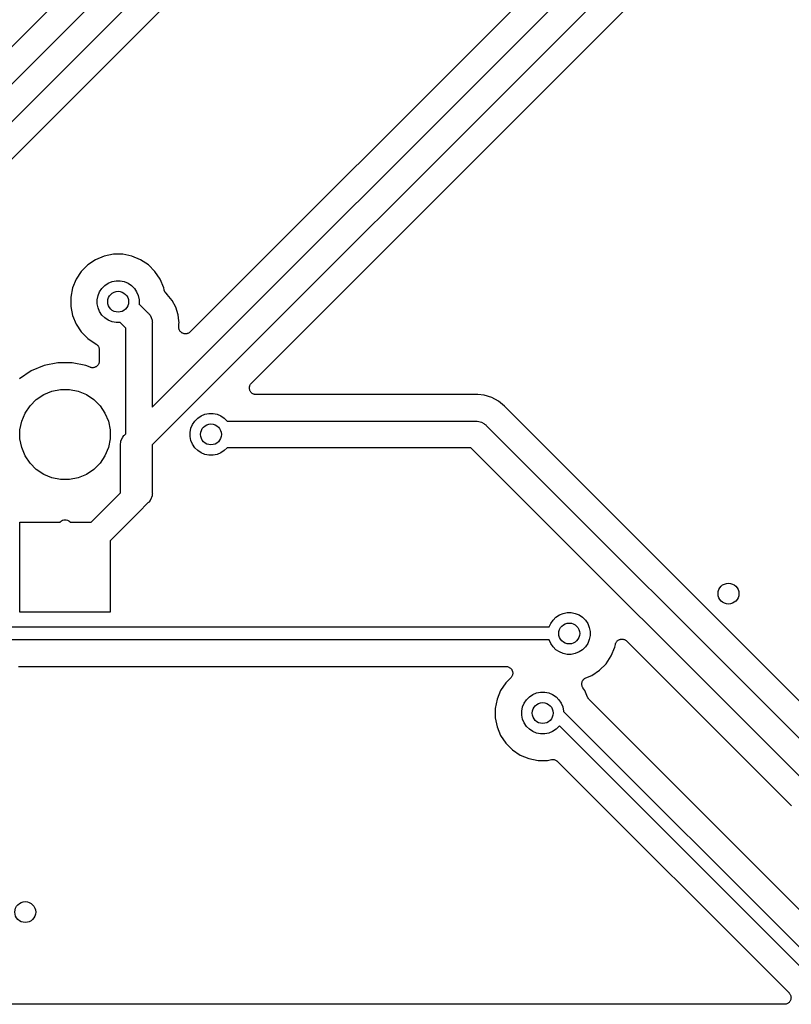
# Model space of a CAD drawing. Extents: x 0.71 to 5.18, y -2.28 to -0.62.
# Tile 8 of 14: x 2.82 to 3.4, y -2.28 to -1.54. Entities that reach past the tile are written whole.
import ezdxf

# ---------------------------------------------------------------- set-up
doc = ezdxf.new("R2010")
doc.units = 0
doc.header["$MEASUREMENT"] = 0
doc.layers.add('BLACK', color=7, linetype='CONTINUOUS')

msp = doc.modelspace()

# ---------------------------------------------------------------- linework, layer by layer
at = {"layer": 'BLACK', "linetype": 'CONTINUOUS'}
for p, q in [((2.74328, -1.65258), (3.05426, -1.3416)), ((3.0684, -1.35574), (2.76, -1.66414)), ((2.78146, -1.67096), (3.07639, -1.37604)), ((3.32326, -1.39376), (2.94428, -1.77274)), ((2.91575, -1.82956), (3.34472, -1.40058)), ((2.95906, -1.40851), (2.73, -1.63757)), ((3.35423, -1.41936), (2.91575, -1.85784)), ((3.16942, -1.63245), (3.3637, -1.43817)), ((2.99041, -1.81146), (3.16942, -1.63245)), ((3.16942, -1.63245), (3.16942, -1.63245)), ((2.87307, -1.71832), (2.86721, -1.72223)), ((2.87957, -1.71563), (2.87307, -1.71832)), ((2.88648, -1.71425), (2.87957, -1.71563)), ((2.89352, -1.71425), (2.88648, -1.71425)), ((2.90043, -1.71563), (2.89352, -1.71425)), ((2.90693, -1.71832), (2.90043, -1.71563)), ((2.91279, -1.72223), (2.90693, -1.71832)), ((2.86223, -1.72721), (2.85832, -1.73307)), ((2.86721, -1.72223), (2.86223, -1.72721)), ((2.91777, -1.72721), (2.91279, -1.72223)), ((2.92168, -1.73307), (2.91777, -1.72721)), ((2.85832, -1.73307), (2.85563, -1.73957)), ((2.87996, -1.73777), (2.88254, -1.73604)), ((2.88254, -1.73604), (2.88541, -1.73486)), ((2.88541, -1.73486), (2.88845, -1.73425)), ((2.88845, -1.73425), (2.89155, -1.73425)), ((2.89155, -1.73425), (2.89459, -1.73486)), ((2.89459, -1.73486), (2.89746, -1.73604)), ((2.89746, -1.73604), (2.90004, -1.73777)), ((2.92437, -1.73957), (2.92168, -1.73307)), ((2.85563, -1.73957), (2.85425, -1.74648)), ((2.87486, -1.74541), (2.87604, -1.74254)), ((2.87604, -1.74254), (2.87777, -1.73996)), ((2.87777, -1.73996), (2.87996, -1.73777)), ((2.90004, -1.73777), (2.90223, -1.73996)), ((2.90223, -1.73996), (2.90396, -1.74254)), ((2.90396, -1.74254), (2.90514, -1.74541)), ((2.92466, -1.74099), (2.92437, -1.73957)), ((2.92472, -1.7412), (2.92466, -1.74099)), ((2.92476, -1.74141), (2.92472, -1.7412)), ((2.92486, -1.74166), (2.92476, -1.74141)), ((2.92494, -1.74192), (2.92486, -1.74166)), ((2.92504, -1.74211), (2.92494, -1.74192)), ((2.92512, -1.74232), (2.92504, -1.74211)), ((2.92527, -1.74254), (2.92512, -1.74232)), ((2.9254, -1.74278), (2.92527, -1.74254)), ((2.92553, -1.74295), (2.9254, -1.74278)), ((2.92565, -1.74313), (2.92553, -1.74295)), ((2.92584, -1.74333), (2.92565, -1.74313)), ((2.92601, -1.74354), (2.92584, -1.74333)), ((2.92618, -1.74368), (2.92601, -1.74354)), ((2.92633, -1.74383), (2.92618, -1.74368)), ((2.92639, -1.74388), (2.92633, -1.74383)), ((2.85425, -1.74648), (2.85425, -1.75352)), ((2.87425, -1.74845), (2.87486, -1.74541)), ((2.87425, -1.75155), (2.87425, -1.74845)), ((2.90514, -1.74541), (2.90575, -1.74845)), ((2.90575, -1.74845), (2.90575, -1.75155)), ((2.92706, -1.74443), (2.92639, -1.74388)), ((2.93081, -1.749), (2.92706, -1.74443)), ((2.9336, -1.75421), (2.93081, -1.749)), ((2.85425, -1.75352), (2.85563, -1.76043)), ((2.87486, -1.75459), (2.87425, -1.75155)), ((2.87604, -1.75746), (2.87486, -1.75459)), ((2.87777, -1.76004), (2.87604, -1.75746)), ((2.90575, -1.75155), (2.90574, -1.7516)), ((2.90574, -1.7516), (2.91247, -1.75833)), ((2.91247, -1.75833), (2.91285, -1.75864)), ((2.91285, -1.75864), (2.91317, -1.75902)), ((2.93531, -1.75987), (2.9336, -1.75421)), ((2.85563, -1.76043), (2.85832, -1.76693)), ((2.87996, -1.76223), (2.87777, -1.76004)), ((2.88254, -1.76396), (2.87996, -1.76223)), ((2.88541, -1.76514), (2.88254, -1.76396)), ((2.88845, -1.76575), (2.88541, -1.76514)), ((2.89155, -1.76575), (2.88845, -1.76575)), ((2.8916, -1.76574), (2.89155, -1.76575)), ((2.89575, -1.76989), (2.8916, -1.76574)), ((2.91317, -1.75902), (2.91317, -1.75902)), ((2.91317, -1.75902), (2.91406, -1.76011)), ((2.91406, -1.76011), (2.9141, -1.76017)), ((2.9141, -1.76017), (2.91503, -1.7619)), ((2.91503, -1.7619), (2.9156, -1.76379)), ((2.9156, -1.76379), (2.91575, -1.76526)), ((2.91575, -1.76526), (2.91575, -1.76526)), ((2.91575, -1.76526), (2.9158, -1.76575)), ((2.9158, -1.76575), (2.91575, -1.76624)), ((2.93577, -1.76452), (2.93531, -1.75987)), ((2.93589, -1.76575), (2.93577, -1.76452)), ((2.93577, -1.76452), (2.93577, -1.76452)), ((2.93577, -1.76698), (2.93589, -1.76575)), ((2.85832, -1.76693), (2.86223, -1.77279)), ((2.86223, -1.77279), (2.86721, -1.77777)), ((2.89575, -1.84956), (2.89575, -1.76989)), ((2.91575, -1.76624), (2.91575, -1.82956)), ((2.93575, -1.7674), (2.93577, -1.76719)), ((2.93575, -1.76747), (2.93575, -1.7674)), ((2.93575, -1.7692), (2.93575, -1.76747)), ((2.9358, -1.76968), (2.93575, -1.7692)), ((2.93577, -1.76719), (2.93577, -1.76698)), ((2.93584, -1.77016), (2.9358, -1.76968)), ((2.93584, -1.77017), (2.93584, -1.77016)), ((2.93598, -1.77064), (2.93584, -1.77017)), ((2.93584, -1.77017), (2.93584, -1.77017)), ((2.93612, -1.77109), (2.93598, -1.77064)), ((2.93612, -1.7711), (2.93612, -1.77109)), ((2.93613, -1.77111), (2.93612, -1.7711)), ((2.93635, -1.77153), (2.93613, -1.77111)), ((2.93657, -1.77196), (2.93635, -1.77153)), ((2.93658, -1.77196), (2.93657, -1.77196)), ((2.93658, -1.77197), (2.93658, -1.77196)), ((2.93688, -1.77234), (2.93658, -1.77197)), ((2.93719, -1.77271), (2.93688, -1.77234)), ((2.93719, -1.77272), (2.93719, -1.77271)), ((2.9372, -1.77273), (2.93719, -1.77272)), ((2.93757, -1.77303), (2.9372, -1.77273)), ((2.93794, -1.77334), (2.93757, -1.77303)), ((2.93795, -1.77334), (2.93794, -1.77334)), ((2.93795, -1.77335), (2.93795, -1.77334)), ((2.93837, -1.77358), (2.93795, -1.77335)), ((2.94347, -1.7734), (2.94305, -1.77362)), ((2.94348, -1.77339), (2.94347, -1.7734)), ((2.94349, -1.77339), (2.94348, -1.77339)), ((2.94386, -1.77309), (2.94349, -1.77339)), ((2.94423, -1.77279), (2.94386, -1.77309)), ((2.94425, -1.77278), (2.94423, -1.77279)), ((2.94428, -1.77274), (2.94425, -1.77278)), ((2.94425, -1.77278), (2.94425, -1.77278)), ((2.94425, -1.77278), (2.94425, -1.77278)), ((2.86721, -1.77777), (2.87345, -1.78193)), ((2.93879, -1.77381), (2.93837, -1.77358)), ((2.9388, -1.77381), (2.93879, -1.77381)), ((2.93881, -1.77381), (2.9388, -1.77381)), ((2.93927, -1.77396), (2.93881, -1.77381)), ((2.93973, -1.7741), (2.93927, -1.77396)), ((2.93974, -1.7741), (2.93973, -1.7741)), ((2.93973, -1.7741), (2.93973, -1.7741)), ((2.94022, -1.77415), (2.93974, -1.7741)), ((2.9407, -1.7742), (2.94022, -1.77415)), ((2.94071, -1.7742), (2.9407, -1.7742)), ((2.9407, -1.7742), (2.9407, -1.7742)), ((2.94119, -1.77416), (2.94071, -1.7742)), ((2.94167, -1.77412), (2.94119, -1.77416)), ((2.94168, -1.77412), (2.94167, -1.77412)), ((2.94214, -1.77398), (2.94168, -1.77411)), ((2.94168, -1.77411), (2.94168, -1.77412)), ((2.9426, -1.77385), (2.94214, -1.77398)), ((2.94261, -1.77384), (2.9426, -1.77385)), ((2.94262, -1.77384), (2.94261, -1.77384)), ((2.94305, -1.77362), (2.94262, -1.77384)), ((2.87345, -1.78193), (2.87354, -1.78199)), ((2.87354, -1.78199), (2.87356, -1.782)), ((2.87356, -1.782), (2.87358, -1.78201)), ((2.87358, -1.78201), (2.87394, -1.78231)), ((2.87394, -1.78231), (2.8743, -1.78261)), ((2.8743, -1.78261), (2.87431, -1.78262)), ((2.87431, -1.78262), (2.87433, -1.78264)), ((2.87433, -1.78264), (2.87462, -1.783)), ((2.87462, -1.783), (2.87491, -1.78336)), ((2.87491, -1.78336), (2.87492, -1.78338)), ((2.87492, -1.78338), (2.87494, -1.7834)), ((2.87494, -1.7834), (2.87515, -1.78381)), ((2.87515, -1.78381), (2.87537, -1.78423)), ((2.87537, -1.78423), (2.87538, -1.78425)), ((2.87538, -1.78425), (2.87539, -1.78427)), ((2.87539, -1.78427), (2.87552, -1.78471)), ((2.87552, -1.78471), (2.87565, -1.78516)), ((2.87565, -1.78516), (2.87565, -1.78518)), ((2.87565, -1.78518), (2.87566, -1.7852)), ((2.87566, -1.7852), (2.8757, -1.78566)), ((2.8757, -1.78566), (2.87575, -1.78613)), ((2.87575, -1.78613), (2.87575, -1.79478)), ((2.87569, -1.79533), (2.87564, -1.79579)), ((2.87575, -1.79485), (2.87569, -1.79533)), ((2.87575, -1.79478), (2.87575, -1.79482)), ((2.87575, -1.79482), (2.87575, -1.79482)), ((2.87575, -1.79482), (2.87575, -1.79482)), ((2.87575, -1.79482), (2.87575, -1.79485)), ((2.82444, -1.80218), (2.8156, -1.80809)), ((2.83426, -1.79812), (2.82444, -1.80218)), ((2.84469, -1.79604), (2.83426, -1.79812)), ((2.85531, -1.79604), (2.84469, -1.79604)), ((2.86574, -1.79812), (2.85531, -1.79604)), ((2.86883, -1.7994), (2.86574, -1.79812)), ((2.86929, -1.79954), (2.86883, -1.7994)), ((2.86974, -1.79968), (2.86929, -1.79954)), ((2.86976, -1.79968), (2.86974, -1.79968)), ((2.86977, -1.79968), (2.86976, -1.79968)), ((2.87024, -1.79973), (2.86977, -1.79968)), ((2.87071, -1.79978), (2.87024, -1.79973)), ((2.87073, -1.79978), (2.87071, -1.79978)), ((2.87074, -1.79978), (2.87073, -1.79978)), ((2.87121, -1.79973), (2.87074, -1.79978)), ((2.87168, -1.79969), (2.87121, -1.79973)), ((2.8717, -1.79969), (2.87168, -1.79969)), ((2.87171, -1.79969), (2.8717, -1.79969)), ((2.87217, -1.79955), (2.87171, -1.79969)), ((2.87262, -1.79942), (2.87217, -1.79955)), ((2.87263, -1.79941), (2.87262, -1.79942)), ((2.87265, -1.79941), (2.87263, -1.79941)), ((2.87306, -1.79919), (2.87265, -1.79941)), ((2.87349, -1.79896), (2.87306, -1.79919)), ((2.8735, -1.79896), (2.87349, -1.79896)), ((2.87351, -1.79895), (2.8735, -1.79896)), ((2.87387, -1.79865), (2.87351, -1.79895)), ((2.87425, -1.79835), (2.87387, -1.79865)), ((2.87426, -1.79833), (2.87425, -1.79834)), ((2.87425, -1.79834), (2.87425, -1.79835)), ((2.87457, -1.79797), (2.87426, -1.79833)), ((2.87487, -1.7976), (2.87457, -1.79797)), ((2.87488, -1.79759), (2.87487, -1.7976)), ((2.87489, -1.79758), (2.87488, -1.79759)), ((2.87511, -1.79717), (2.87489, -1.79758)), ((2.87534, -1.79675), (2.87511, -1.79717)), ((2.87535, -1.79674), (2.87534, -1.79675)), ((2.87549, -1.79628), (2.87535, -1.79673)), ((2.87535, -1.79673), (2.87535, -1.79674)), ((2.87564, -1.79582), (2.87549, -1.79628)), ((2.87564, -1.79579), (2.87564, -1.79581)), ((2.87564, -1.79581), (2.87564, -1.79582)), ((2.83392, -1.81991), (2.8401, -1.81735)), ((2.8401, -1.81735), (2.84666, -1.81604)), ((2.84666, -1.81604), (2.85334, -1.81604)), ((2.85334, -1.81604), (2.8599, -1.81735)), ((2.8599, -1.81735), (2.86608, -1.81991)), ((2.98895, -1.81497), (2.989, -1.81449)), ((2.98895, -1.81498), (2.98895, -1.81497)), ((2.98895, -1.81497), (2.98895, -1.81497)), ((2.98899, -1.81546), (2.98895, -1.81498)), ((2.98903, -1.81594), (2.98899, -1.81546)), ((2.989, -1.81449), (2.98904, -1.81401)), ((2.98904, -1.81595), (2.98903, -1.81594)), ((2.98904, -1.81401), (2.98905, -1.814)), ((2.98917, -1.81641), (2.98904, -1.81595)), ((2.98904, -1.81595), (2.98904, -1.81595)), ((2.98905, -1.81399), (2.98919, -1.81353)), ((2.98905, -1.814), (2.98905, -1.81399)), ((2.98931, -1.81687), (2.98917, -1.81641)), ((2.98919, -1.81353), (2.98933, -1.81308)), ((2.98931, -1.81688), (2.98931, -1.81687)), ((2.98932, -1.81689), (2.98931, -1.81688)), ((2.98954, -1.81731), (2.98932, -1.81689)), ((2.98933, -1.81307), (2.98934, -1.81306)), ((2.98933, -1.81308), (2.98933, -1.81307)), ((2.98934, -1.81306), (2.98957, -1.81263)), ((2.98976, -1.81774), (2.98954, -1.81731)), ((2.98957, -1.81263), (2.98979, -1.81222)), ((2.98977, -1.81774), (2.98976, -1.81774)), ((2.98977, -1.81775), (2.98977, -1.81774)), ((2.99008, -1.81813), (2.98977, -1.81775)), ((2.98979, -1.81222), (2.9898, -1.81221)), ((2.9898, -1.8122), (2.99011, -1.81184)), ((2.9898, -1.81221), (2.9898, -1.8122)), ((2.99011, -1.81184), (2.99041, -1.81146)), ((2.82362, -1.82835), (2.82835, -1.82362)), ((2.82835, -1.82362), (2.83392, -1.81991)), ((2.86608, -1.81991), (2.87165, -1.82362)), ((2.87165, -1.82362), (2.87638, -1.82835)), ((2.99037, -1.8185), (2.99008, -1.81813)), ((2.99038, -1.8185), (2.99037, -1.8185)), ((2.99039, -1.81851), (2.99038, -1.8185)), ((2.99076, -1.81882), (2.99039, -1.81851)), ((2.99112, -1.81913), (2.99076, -1.81882)), ((2.99113, -1.81913), (2.99112, -1.81913)), ((2.99114, -1.81914), (2.99113, -1.81913)), ((2.99156, -1.81937), (2.99114, -1.81914)), ((2.99198, -1.8196), (2.99156, -1.81937)), ((2.99199, -1.8196), (2.99198, -1.8196)), ((2.99198, -1.8196), (2.99198, -1.8196)), ((2.99245, -1.81975), (2.99199, -1.8196)), ((2.99291, -1.81989), (2.99245, -1.81975)), ((2.99292, -1.81989), (2.99291, -1.81989)), ((2.9934, -1.81995), (2.99292, -1.81989)), ((2.99292, -1.81989), (2.99292, -1.81989)), ((2.99388, -1.82), (2.9934, -1.81995)), ((2.99389, -1.82), (2.99388, -1.82)), ((2.99395, -1.82), (2.99389, -1.82)), ((2.99389, -1.82), (2.99389, -1.82)), ((2.99389, -1.82), (2.99389, -1.82)), ((3.15828, -1.82), (2.99395, -1.82)), ((3.15849, -1.81998), (3.15828, -1.82)), ((3.1587, -1.81998), (3.15849, -1.81998)), ((3.15877, -1.81998), (3.1587, -1.81998)), ((3.16, -1.81985), (3.15877, -1.81998)), ((3.16123, -1.81998), (3.16, -1.81985)), ((3.16588, -1.82043), (3.16123, -1.81998)), ((3.16123, -1.81998), (3.16123, -1.81998)), ((3.17154, -1.82215), (3.16588, -1.82043)), ((3.17675, -1.82494), (3.17154, -1.82215)), ((3.18132, -1.82868), (3.17675, -1.82494)), ((2.81991, -1.83392), (2.82362, -1.82835)), ((2.87638, -1.82835), (2.88009, -1.83392)), ((3.1821, -1.82964), (3.18132, -1.82868)), ((3.18225, -1.82979), (3.1821, -1.82964)), ((3.18238, -1.82995), (3.18225, -1.82979)), ((3.18243, -1.83), (3.18238, -1.82995)), ((3.43096, -2.07854), (3.18243, -1.83)), ((2.81604, -1.84666), (2.81735, -1.8401)), ((2.81735, -1.8401), (2.81991, -1.83392)), ((2.88009, -1.83392), (2.88265, -1.8401)), ((2.88265, -1.8401), (2.88396, -1.84666)), ((2.94604, -1.84254), (2.94777, -1.83996)), ((2.94777, -1.83996), (2.94996, -1.83777)), ((2.94996, -1.83777), (2.95254, -1.83604)), ((2.95254, -1.83604), (2.95541, -1.83486)), ((2.95541, -1.83486), (2.95845, -1.83425)), ((2.95845, -1.83425), (2.96155, -1.83425)), ((2.96155, -1.83425), (2.96459, -1.83486)), ((2.96459, -1.83486), (2.96746, -1.83604)), ((2.96746, -1.83604), (2.97004, -1.83777)), ((2.97004, -1.83777), (2.97223, -1.83996)), ((2.97223, -1.83996), (2.97226, -1.84)), ((2.97226, -1.84), (3.15951, -1.84)), ((3.15951, -1.84), (3.16, -1.83995)), ((3.16, -1.83995), (3.16049, -1.84)), ((3.16049, -1.84), (3.16049, -1.84)), ((3.16049, -1.84), (3.16196, -1.84014)), ((3.16196, -1.84014), (3.16385, -1.84072)), ((2.81604, -1.85334), (2.81604, -1.84666)), ((2.88396, -1.84666), (2.88396, -1.85334)), ((2.94425, -1.84845), (2.94486, -1.84541)), ((2.94486, -1.84541), (2.94604, -1.84254)), ((3.16385, -1.84072), (3.16558, -1.84165)), ((3.16558, -1.84165), (3.16623, -1.84218)), ((3.16623, -1.84218), (3.16672, -1.84258)), ((3.16672, -1.84258), (3.16672, -1.84258)), ((3.16672, -1.84258), (3.16711, -1.84289)), ((3.16711, -1.84289), (3.16742, -1.84328)), ((3.16742, -1.84328), (3.42414, -2.1)), ((2.81735, -1.8599), (2.81604, -1.85334)), ((2.88396, -1.85334), (2.88265, -1.8599)), ((2.892, -1.85558), (2.89215, -1.85509)), ((2.89215, -1.85509), (2.89255, -1.85377)), ((2.89255, -1.85377), (2.89348, -1.85204)), ((2.89348, -1.85204), (2.89441, -1.85089)), ((2.89441, -1.85089), (2.89473, -1.85051)), ((2.89441, -1.85089), (2.89441, -1.85089)), ((2.89473, -1.85051), (2.89511, -1.8502)), ((2.89511, -1.8502), (2.89575, -1.84956)), ((2.94425, -1.85155), (2.94425, -1.84845)), ((2.94486, -1.85459), (2.94425, -1.85155)), ((2.94604, -1.85746), (2.94486, -1.85459)), ((2.81991, -1.86608), (2.81735, -1.8599)), ((2.88265, -1.8599), (2.88009, -1.86608)), ((2.89178, -1.85762), (2.89198, -1.85566)), ((2.89183, -1.85811), (2.89178, -1.85762)), ((2.89183, -1.89403), (2.89183, -1.85811)), ((2.89198, -1.85566), (2.892, -1.85558)), ((2.91575, -1.85784), (2.91575, -1.89376)), ((2.94777, -1.86004), (2.94604, -1.85746)), ((2.94996, -1.86223), (2.94777, -1.86004)), ((2.95254, -1.86396), (2.94996, -1.86223)), ((2.97004, -1.86223), (2.96746, -1.86396)), ((2.97223, -1.86004), (2.97004, -1.86223)), ((2.97226, -1.86), (2.97223, -1.86004)), ((3.15586, -1.86), (2.97226, -1.86)), ((3.41258, -2.11672), (3.15586, -1.86)), ((2.82362, -1.87165), (2.81991, -1.86608)), ((2.88009, -1.86608), (2.87638, -1.87165)), ((2.95541, -1.86514), (2.95254, -1.86396)), ((2.95845, -1.86575), (2.95541, -1.86514)), ((2.96155, -1.86575), (2.95845, -1.86575)), ((2.96459, -1.86514), (2.96155, -1.86575)), ((2.96746, -1.86396), (2.96459, -1.86514)), ((2.82835, -1.87638), (2.82362, -1.87165)), ((2.83392, -1.88009), (2.82835, -1.87638)), ((2.87165, -1.87638), (2.86608, -1.88009)), ((2.87638, -1.87165), (2.87165, -1.87638)), ((2.8401, -1.88265), (2.83392, -1.88009)), ((2.84666, -1.88396), (2.8401, -1.88265)), ((2.85334, -1.88396), (2.84666, -1.88396)), ((2.8599, -1.88265), (2.85334, -1.88396)), ((2.86608, -1.88009), (2.8599, -1.88265)), ((2.87079, -1.91507), (2.89183, -1.89403)), ((2.91503, -1.8981), (2.9141, -1.89983)), ((2.91517, -1.89764), (2.91503, -1.8981)), ((2.9156, -1.89621), (2.91517, -1.89764)), ((2.91575, -1.89474), (2.9156, -1.89621)), ((2.91575, -1.89376), (2.9158, -1.89425)), ((2.9158, -1.89425), (2.91575, -1.89474)), ((2.91575, -1.89474), (2.91575, -1.89474)), ((2.90856, -1.90559), (2.88396, -1.93019)), ((2.90894, -1.90527), (2.90856, -1.90559)), ((2.90925, -1.90489), (2.90894, -1.90527)), ((2.91247, -1.90167), (2.90925, -1.90489)), ((2.91285, -1.90136), (2.91247, -1.90167)), ((2.91317, -1.90098), (2.91285, -1.90136)), ((2.9141, -1.89983), (2.91317, -1.90098)), ((2.91317, -1.90098), (2.91317, -1.90098)), ((2.84811, -1.91462), (2.84904, -1.91434)), ((2.84904, -1.91434), (2.85, -1.91425)), ((2.85, -1.91425), (2.85096, -1.91434)), ((2.85096, -1.91434), (2.85189, -1.91462)), ((2.81604, -1.98396), (2.81604, -1.91604)), ((2.81604, -1.91604), (2.84622, -1.91604)), ((2.84622, -1.91604), (2.8465, -1.9157)), ((2.8465, -1.9157), (2.84725, -1.91508)), ((2.84725, -1.91508), (2.84811, -1.91462)), ((2.85189, -1.91462), (2.85275, -1.91508)), ((2.85275, -1.91508), (2.8535, -1.9157)), ((2.8535, -1.9157), (2.85378, -1.91604)), ((2.85378, -1.91604), (2.86981, -1.91604)), ((2.86981, -1.91604), (2.87079, -1.91507)), ((2.88396, -1.93019), (2.88396, -1.98396)), ((2.88396, -1.98396), (2.81604, -1.98396)), ((3.21777, -1.98996), (3.21996, -1.98777)), ((3.21996, -1.98777), (3.22254, -1.98604)), ((3.22254, -1.98604), (3.22541, -1.98486)), ((3.22541, -1.98486), (3.22845, -1.98425)), ((3.22845, -1.98425), (3.23155, -1.98425)), ((3.23155, -1.98425), (3.23459, -1.98486)), ((3.23459, -1.98486), (3.23746, -1.98604)), ((3.23746, -1.98604), (3.24004, -1.98777)), ((3.24004, -1.98777), (3.24223, -1.98996)), ((2.61024, -1.99508), (3.21499, -1.99508)), ((3.21499, -1.99508), (3.21604, -1.99254)), ((3.21604, -1.99254), (3.21777, -1.98996)), ((3.24223, -1.98996), (3.24396, -1.99254)), ((3.24396, -1.99254), (3.24514, -1.99541)), ((3.24514, -1.99541), (3.24575, -1.99845)), ((3.24575, -2.00155), (3.24514, -2.00459)), ((3.24575, -1.99845), (3.24575, -2.00155)), ((3.21499, -2.00492), (2.61204, -2.00492)), ((3.21604, -2.00746), (3.21499, -2.00492)), ((3.21777, -2.01004), (3.21604, -2.00746)), ((3.21996, -2.01223), (3.21777, -2.01004)), ((3.24223, -2.01004), (3.24004, -2.01223)), ((3.24396, -2.00746), (3.24223, -2.01004)), ((3.24514, -2.00459), (3.24396, -2.00746)), ((3.26168, -2.01693), (3.26437, -2.01043)), ((3.26437, -2.01043), (3.26481, -2.00824)), ((3.26481, -2.00824), (3.26482, -2.00819)), ((3.26482, -2.00817), (3.26497, -2.0077)), ((3.26482, -2.00819), (3.26482, -2.00817)), ((3.26482, -2.00819), (3.26482, -2.00819)), ((3.26482, -2.00819), (3.26482, -2.00819)), ((3.26497, -2.0077), (3.26511, -2.00726)), ((3.26511, -2.00726), (3.26512, -2.00725)), ((3.26512, -2.00724), (3.26535, -2.00682)), ((3.26512, -2.00725), (3.26512, -2.00724)), ((3.26535, -2.00682), (3.26558, -2.0064)), ((3.26558, -2.0064), (3.26559, -2.00639)), ((3.26559, -2.00638), (3.2659, -2.00602)), ((3.26559, -2.00639), (3.26559, -2.00638)), ((3.2659, -2.00602), (3.2662, -2.00565)), ((3.2662, -2.00565), (3.26621, -2.00564)), ((3.26621, -2.00564), (3.26622, -2.00564)), ((3.26622, -2.00564), (3.26659, -2.00534)), ((3.26659, -2.00534), (3.26696, -2.00504)), ((3.26696, -2.00504), (3.26697, -2.00503)), ((3.26697, -2.00503), (3.26698, -2.00503)), ((3.26698, -2.00503), (3.26741, -2.0048)), ((3.26741, -2.0048), (3.26782, -2.00458)), ((3.26782, -2.00458), (3.26784, -2.00458)), ((3.26784, -2.00458), (3.26785, -2.00457)), ((3.26785, -2.00457), (3.26831, -2.00444)), ((3.26831, -2.00444), (3.26876, -2.0043)), ((3.26876, -2.0043), (3.26877, -2.0043)), ((3.26877, -2.0043), (3.26878, -2.0043)), ((3.26878, -2.0043), (3.26926, -2.00426)), ((3.26926, -2.00426), (3.26973, -2.00421)), ((3.26973, -2.00421), (3.26974, -2.00421)), ((3.26974, -2.00421), (3.26975, -2.00421)), ((3.26975, -2.00421), (3.27023, -2.00426)), ((3.27023, -2.00426), (3.2707, -2.00431)), ((3.2707, -2.00431), (3.27071, -2.00431)), ((3.27071, -2.00431), (3.27072, -2.00431)), ((3.27072, -2.00431), (3.27118, -2.00446)), ((3.27118, -2.00446), (3.27164, -2.0046)), ((3.27164, -2.0046), (3.27164, -2.0046)), ((3.27164, -2.0046), (3.27166, -2.0046)), ((3.27166, -2.0046), (3.27208, -2.00484)), ((3.27208, -2.00484), (3.2725, -2.00506)), ((3.2725, -2.00506), (3.2725, -2.00506)), ((3.2725, -2.00506), (3.27251, -2.00507)), ((3.27251, -2.00507), (3.27288, -2.00538)), ((3.27288, -2.00538), (3.27325, -2.00568)), ((3.27325, -2.00568), (3.39757, -2.13)), ((3.22254, -2.01396), (3.21996, -2.01223)), ((3.22541, -2.01514), (3.22254, -2.01396)), ((3.22845, -2.01575), (3.22541, -2.01514)), ((3.23155, -2.01575), (3.22845, -2.01575)), ((3.23459, -2.01514), (3.23155, -2.01575)), ((3.23746, -2.01396), (3.23459, -2.01514)), ((3.24004, -2.01223), (3.23746, -2.01396)), ((3.25777, -2.02279), (3.26168, -2.01693)), ((2.81494, -2.02492), (3.18245, -2.02492)), ((3.18245, -2.02492), (3.1825, -2.02492)), ((3.1825, -2.02492), (3.1825, -2.02492)), ((3.1825, -2.02492), (3.18251, -2.02492)), ((3.18251, -2.02492), (3.18252, -2.02492)), ((3.18252, -2.02492), (3.183, -2.02498)), ((3.183, -2.02498), (3.18347, -2.02503)), ((3.18347, -2.02503), (3.18348, -2.02503)), ((3.18348, -2.02503), (3.18349, -2.02503)), ((3.18349, -2.02503), (3.18395, -2.02517)), ((3.18395, -2.02517), (3.18441, -2.02532)), ((3.18441, -2.02532), (3.18441, -2.02532)), ((3.18441, -2.02532), (3.18442, -2.02533)), ((3.18442, -2.02533), (3.18484, -2.02556)), ((3.18484, -2.02556), (3.18526, -2.02579)), ((3.18526, -2.02579), (3.18527, -2.02579)), ((3.18527, -2.02579), (3.18528, -2.0258)), ((3.18528, -2.0258), (3.18564, -2.0261)), ((3.25279, -2.02777), (3.25777, -2.02279)), ((3.18564, -2.0261), (3.18601, -2.02641)), ((3.18629, -2.03309), (3.18599, -2.03346)), ((3.18601, -2.02641), (3.18602, -2.02642)), ((3.18602, -2.02642), (3.18602, -2.02642)), ((3.18602, -2.02642), (3.18632, -2.02679)), ((3.1866, -2.03272), (3.18629, -2.03309)), ((3.18632, -2.02679), (3.18663, -2.02717)), ((3.18661, -2.0327), (3.1866, -2.03271)), ((3.1866, -2.03271), (3.1866, -2.03272)), ((3.18683, -2.03228), (3.18661, -2.0327)), ((3.18663, -2.02717), (3.18663, -2.02718)), ((3.18663, -2.02718), (3.18664, -2.02718)), ((3.18664, -2.02718), (3.18685, -2.0276)), ((3.18706, -2.03186), (3.18683, -2.03228)), ((3.18685, -2.0276), (3.18708, -2.02803)), ((3.18707, -2.03184), (3.18706, -2.03185)), ((3.18706, -2.03185), (3.18706, -2.03186)), ((3.18721, -2.03138), (3.18707, -2.03184)), ((3.18708, -2.02803), (3.18708, -2.02804)), ((3.18708, -2.02804), (3.18709, -2.02805)), ((3.18709, -2.02805), (3.18722, -2.0285)), ((3.18735, -2.03093), (3.18721, -2.03138)), ((3.18722, -2.0285), (3.18736, -2.02897)), ((3.1874, -2.03043), (3.18735, -2.03091)), ((3.18735, -2.03091), (3.18735, -2.03092)), ((3.18735, -2.03092), (3.18735, -2.03093)), ((3.18736, -2.02897), (3.18736, -2.02898)), ((3.18736, -2.02898), (3.18736, -2.02898)), ((3.18736, -2.02898), (3.18741, -2.02946)), ((3.18745, -2.02996), (3.1874, -2.03043)), ((3.18741, -2.02946), (3.18745, -2.02994)), ((3.18745, -2.02994), (3.18745, -2.02995)), ((3.18745, -2.02995), (3.18745, -2.02996)), ((3.24249, -2.03352), (3.24693, -2.03168)), ((3.24693, -2.03168), (3.25279, -2.02777)), ((3.18223, -2.03721), (3.17832, -2.04307)), ((3.18599, -2.03346), (3.18223, -2.03721)), ((3.2394, -2.03808), (3.23945, -2.03761)), ((3.2394, -2.0381), (3.2394, -2.03808)), ((3.2394, -2.03811), (3.2394, -2.0381)), ((3.23944, -2.03859), (3.2394, -2.03811)), ((3.23949, -2.03906), (3.23944, -2.03859)), ((3.23945, -2.03761), (3.2395, -2.03714)), ((3.23949, -2.03907), (3.23949, -2.03906)), ((3.23949, -2.03909), (3.23949, -2.03907)), ((3.23963, -2.03954), (3.23949, -2.03909)), ((3.2395, -2.03714), (3.23951, -2.03713)), ((3.23951, -2.03711), (3.23965, -2.03667)), ((3.23951, -2.03713), (3.23951, -2.03711)), ((3.23976, -2.03999), (3.23963, -2.03954)), ((3.23965, -2.03667), (3.23979, -2.03621)), ((3.23976, -2.04001), (3.23976, -2.03999)), ((3.23977, -2.04002), (3.23976, -2.04001)), ((3.23999, -2.04044), (3.23977, -2.04002)), ((3.23979, -2.03621), (3.2398, -2.0362)), ((3.2398, -2.03618), (3.24003, -2.03577)), ((3.2398, -2.0362), (3.2398, -2.03618)), ((3.24021, -2.04086), (3.23999, -2.04044)), ((3.24003, -2.03577), (3.24025, -2.03535)), ((3.24025, -2.03535), (3.24026, -2.03534)), ((3.24026, -2.03534), (3.24027, -2.03533)), ((3.24027, -2.03533), (3.24057, -2.03496)), ((3.24057, -2.03496), (3.24087, -2.0346)), ((3.24087, -2.0346), (3.24088, -2.03459)), ((3.24088, -2.03459), (3.24089, -2.03458)), ((3.24089, -2.03458), (3.24126, -2.03428)), ((3.24126, -2.03428), (3.24163, -2.03398)), ((3.24163, -2.03398), (3.24164, -2.03397)), ((3.24164, -2.03397), (3.24165, -2.03396)), ((3.24165, -2.03396), (3.24207, -2.03374)), ((3.24207, -2.03374), (3.24249, -2.03352)), ((3.17832, -2.04307), (3.17563, -2.04957)), ((3.19777, -2.04996), (3.19996, -2.04777)), ((3.19996, -2.04777), (3.20254, -2.04604)), ((3.20254, -2.04604), (3.20541, -2.04486)), ((3.20541, -2.04486), (3.20845, -2.04425)), ((3.20845, -2.04425), (3.21155, -2.04425)), ((3.21155, -2.04425), (3.21459, -2.04486)), ((3.21459, -2.04486), (3.21746, -2.04604)), ((3.21746, -2.04604), (3.22004, -2.04777)), ((3.22004, -2.04777), (3.22223, -2.04996)), ((3.24022, -2.04088), (3.24021, -2.04086)), ((3.24022, -2.04089), (3.24022, -2.04088)), ((3.24024, -2.04092), (3.24022, -2.04089)), ((3.24022, -2.04089), (3.24022, -2.04089)), ((3.24168, -2.04307), (3.24024, -2.04092)), ((3.24368, -2.0479), (3.24168, -2.04307)), ((3.2439, -2.0483), (3.24368, -2.0479)), ((3.17563, -2.04957), (3.17425, -2.05648)), ((3.19425, -2.05845), (3.19486, -2.05541)), ((3.19486, -2.05541), (3.19604, -2.05254)), ((3.19604, -2.05254), (3.19777, -2.04996)), ((3.22223, -2.04996), (3.22396, -2.05254)), ((3.22396, -2.05254), (3.22514, -2.05541)), ((3.22514, -2.05541), (3.22575, -2.05845)), ((3.24411, -2.04871), (3.2439, -2.0483)), ((3.24413, -2.04873), (3.24411, -2.04871)), ((3.24414, -2.04876), (3.24413, -2.04873)), ((3.24443, -2.04911), (3.24414, -2.04876)), ((3.24472, -2.04947), (3.24443, -2.04911)), ((3.24476, -2.04952), (3.24472, -2.04947)), ((3.42886, -2.23361), (3.24476, -2.04952)), ((3.17425, -2.05648), (3.17425, -2.06352)), ((3.19425, -2.06155), (3.19425, -2.05845)), ((3.19486, -2.06459), (3.19425, -2.06155)), ((3.22575, -2.05845), (3.22575, -2.05879)), ((3.22575, -2.05879), (3.42204, -2.25508)), ((3.17425, -2.06352), (3.17563, -2.07043)), ((3.19604, -2.06746), (3.19486, -2.06459)), ((3.19777, -2.07004), (3.19604, -2.06746)), ((3.19996, -2.07223), (3.19777, -2.07004)), ((3.22223, -2.07004), (3.22004, -2.07223)), ((3.22257, -2.06953), (3.22223, -2.07004)), ((3.41635, -2.26331), (3.22257, -2.06953)), ((3.17563, -2.07043), (3.17832, -2.07693)), ((3.17832, -2.07693), (3.18223, -2.08279)), ((3.20254, -2.07396), (3.19996, -2.07223)), ((3.20541, -2.07514), (3.20254, -2.07396)), ((3.20845, -2.07575), (3.20541, -2.07514)), ((3.21155, -2.07575), (3.20845, -2.07575)), ((3.21459, -2.07514), (3.21155, -2.07575)), ((3.21746, -2.07396), (3.21459, -2.07514)), ((3.22004, -2.07223), (3.21746, -2.07396)), ((3.18223, -2.08279), (3.18721, -2.08777)), ((3.18721, -2.08777), (3.19307, -2.09168)), ((3.19307, -2.09168), (3.19957, -2.09437)), ((3.19957, -2.09437), (3.20648, -2.09575)), ((3.20648, -2.09575), (3.21352, -2.09575)), ((3.21352, -2.09575), (3.21672, -2.09511)), ((3.21672, -2.09511), (3.21675, -2.09511)), ((3.21675, -2.09511), (3.21679, -2.0951)), ((3.21675, -2.09511), (3.21675, -2.09511)), ((3.21675, -2.09511), (3.21675, -2.09511)), ((3.21679, -2.0951), (3.21726, -2.09506)), ((3.21726, -2.09506), (3.21772, -2.09501)), ((3.21772, -2.09501), (3.21774, -2.09502)), ((3.21774, -2.09502), (3.21777, -2.09502)), ((3.21777, -2.09502), (3.21823, -2.09507)), ((3.21823, -2.09507), (3.21869, -2.09511)), ((3.21869, -2.09511), (3.21871, -2.09512)), ((3.21871, -2.09512), (3.21874, -2.09512)), ((3.21874, -2.09512), (3.21918, -2.09526)), ((3.21918, -2.09526), (3.21962, -2.0954)), ((3.21962, -2.0954), (3.21964, -2.09541)), ((3.21964, -2.09541), (3.21967, -2.09542)), ((3.21967, -2.09542), (3.22007, -2.09564)), ((3.22007, -2.09564), (3.22048, -2.09586)), ((3.22048, -2.09586), (3.2205, -2.09588)), ((3.2205, -2.09588), (3.22052, -2.09589)), ((3.22052, -2.09589), (3.22088, -2.09618)), ((3.22088, -2.09618), (3.22124, -2.09648)), ((3.22124, -2.09648), (3.39572, -2.27096)), ((3.3957, -2.27806), (3.39532, -2.27836)), ((3.39571, -2.27805), (3.3957, -2.27805)), ((3.3957, -2.27805), (3.3957, -2.27806)), ((3.39601, -2.27768), (3.39571, -2.27805)), ((3.39572, -2.27096), (3.39576, -2.271)), ((3.39576, -2.271), (3.39576, -2.271)), ((3.39576, -2.271), (3.39576, -2.271)), ((3.39576, -2.271), (3.39577, -2.27101)), ((3.39577, -2.27101), (3.39607, -2.27139)), ((3.39632, -2.27731), (3.39601, -2.27768)), ((3.39607, -2.27139), (3.39637, -2.27176)), ((3.39633, -2.2773), (3.39632, -2.2773)), ((3.39632, -2.2773), (3.39632, -2.27731)), ((3.39656, -2.27687), (3.39633, -2.2773)), ((3.39637, -2.27176), (3.39637, -2.27177)), ((3.39637, -2.27177), (3.39638, -2.27178)), ((3.39638, -2.27178), (3.3966, -2.27221)), ((3.39679, -2.27645), (3.39656, -2.27687)), ((3.3966, -2.27221), (3.39682, -2.27263)), ((3.39694, -2.27598), (3.39679, -2.27644)), ((3.39679, -2.27644), (3.39679, -2.27645)), ((3.39679, -2.27645), (3.39679, -2.27645)), ((3.39682, -2.27263), (3.39682, -2.27264)), ((3.39682, -2.27264), (3.39683, -2.27264)), ((3.39683, -2.27264), (3.39696, -2.27311)), ((3.39708, -2.27552), (3.39694, -2.27598)), ((3.39696, -2.27311), (3.3971, -2.27356)), ((3.39713, -2.27503), (3.39708, -2.27551)), ((3.39708, -2.27551), (3.39708, -2.27551)), ((3.39708, -2.27551), (3.39708, -2.27552)), ((3.3971, -2.27356), (3.3971, -2.27357)), ((3.3971, -2.27357), (3.3971, -2.27358)), ((3.3971, -2.27358), (3.39714, -2.27406)), ((3.39718, -2.27455), (3.39713, -2.27503)), ((3.39714, -2.27406), (3.39718, -2.27453)), ((3.39718, -2.27453), (3.39718, -2.27454)), ((3.39718, -2.27454), (3.39718, -2.27455)), ((3.39218, -2.2795), (0.7255, -2.2795)), ((3.39266, -2.27945), (3.39218, -2.2795)), ((3.39314, -2.27941), (3.39266, -2.27945)), ((3.39315, -2.27941), (3.39314, -2.27941)), ((3.39316, -2.2794), (3.39315, -2.27941)), ((3.39361, -2.27927), (3.39316, -2.2794)), ((3.39407, -2.27913), (3.39361, -2.27927)), ((3.39408, -2.27913), (3.39407, -2.27913)), ((3.39409, -2.27912), (3.39408, -2.27913)), ((3.39451, -2.2789), (3.39409, -2.27912)), ((3.39494, -2.27867), (3.39451, -2.2789)), ((3.39495, -2.27866), (3.39494, -2.27867)), ((3.39494, -2.27867), (3.39494, -2.27867)), ((3.39532, -2.27836), (3.39495, -2.27866))]:
    msp.add_line(p, q, dxfattribs=at)
at = {"layer": 'BLACK'}
for centre in [(2.89, -1.75), (2.96, -1.85), (3.35, -1.97), (3.23, -2), (3.21, -2.06), (2.82, -2.21)]:
    msp.add_circle(centre, 0.007874, dxfattribs=at)

doc.saveas('drawing.dxf')
